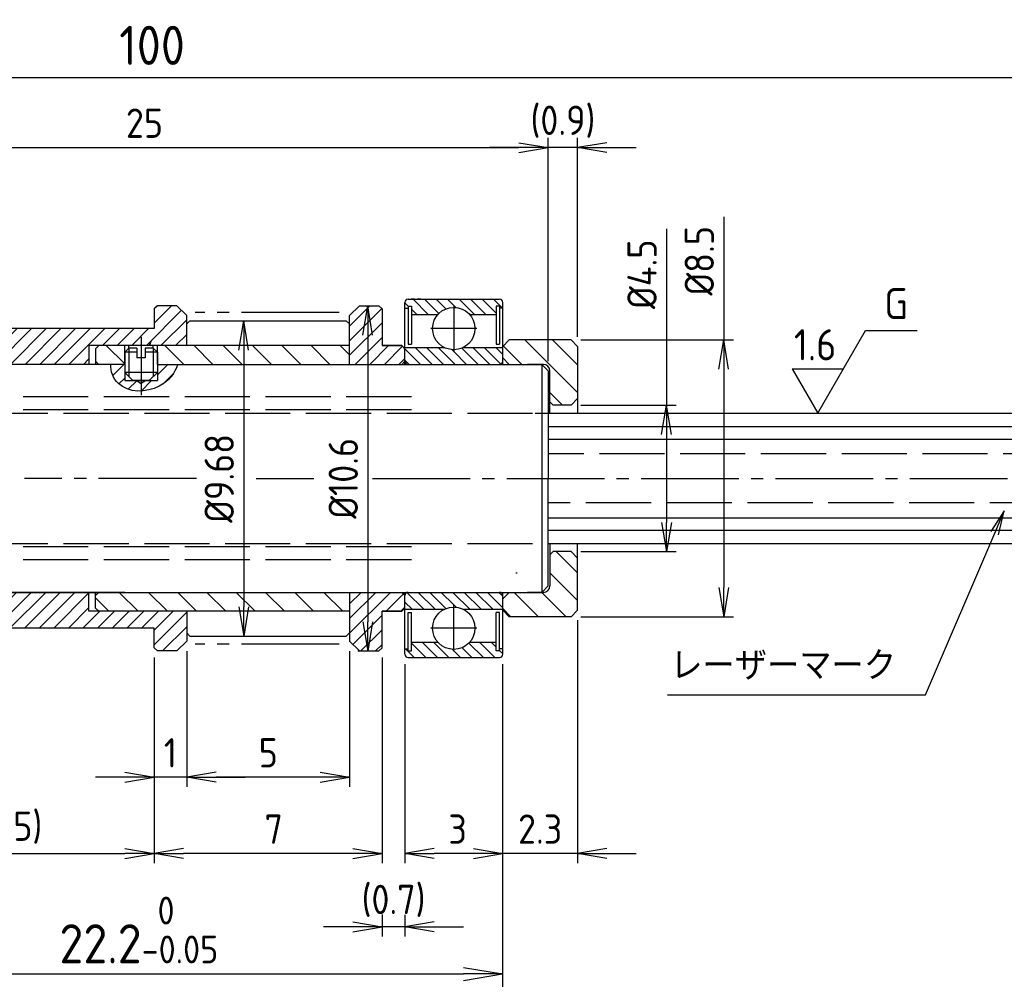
# Model space of a CAD drawing. Header units: millimetres. Extents: x -127 to -1, y 374 to 430.
# Tile 3 of 4: x -75 to -45, y 400 to 430. Entities that reach past the tile are written whole.
import ezdxf

# ---------------------------------------------------------------- set-up
doc = ezdxf.new("R2010")
doc.units = ezdxf.units.MM
for name, pattern in [('AM_ISO08W050', [18, 12, -1.5, 3, -1.5]), ('AM_ISO08W050x2', [9, 6, -0.75, 1.5, -0.75]), ('CNS_SOLID', [0]), ('GEN3A', [3.1, 2.5, -0.6]), ('GEN7A', [6.875, 5, -0.625, 0.625, -0.625])]:
    doc.linetypes.add(name, pattern=pattern)
for name, color, linetype in [('1', 7, 'Continuous'), ('1N', 9, 'Continuous'), ('2', 40, 'Continuous'), ('3A', 6, 'GEN3A'), ('5', 3, 'Continuous'), ('7A', 4, 'GEN7A'), ('8', 1, 'Continuous'), ('9', 253, 'Continuous'), ('KLIN', 1, 'Continuous'), ('RAHM5', 7, 'Continuous')]:
    doc.layers.add(name, color=color, linetype=linetype)
for name, color, linetype, lineweight in [('AM_4', 3, 'Continuous', 25), ('AM_5', 3, 'Continuous', 25), ('AM_7', 4, 'AM_ISO08W050', 25), ('vis', 7, 'CNS_SOLID', 30)]:
    doc.layers.add(name, color=color, linetype=linetype, lineweight=lineweight)
doc.styles.add('ACISOTS', font='isocp.shx', dxfattribs={"height": 1, "bigfont": 'extfont.shx'})
doc.styles.get("Standard").update_dxf_attribs({"font": 'ISOCP.SHX', "bigfont": 'EXTFONT.SHX'})
doc.dimstyles.new('AM_ISO$0', dxfattribs={"dimscale": 0.3, "dimtxt": 3, "dimasz": 3, "dimexe": 1, "dimexo": 1, "dimgap": 1, "dimtad": 1, "dimdec": 3, "dimdsep": 46, "dimtxsty": 'STANDARD', "dimblk": 'OPEN', "dimcen": 0, "dimclrd": 3, "dimclre": 3, "dimclrt": 2, "dimazin": 2, "dimtp": 0.1, "dimtm": 0.1, "dimtfac": 0.71, "dimtdec": 3, "dimtmove": 1, "dimatfit": 3, "dimldrblk": 'OPEN', "dimfxl": 1, "dimlwd": -1, "dimlwe": -1, "dimarcsym": 1})
pattern_1 = [(135, (-4.67826, 359.93622), (0.1767767, 0.1767767), [])]

# ---------------------------------------------------------------- blocks, each defined once
blk = doc.blocks.new('_Open')
at = {"color": 0, "linetype": 'ByBlock', "lineweight": -2}
for p, q in [((-1, 0.167), (0, 0)), ((-1, -0.167), (0, 0)), ((0, 0), (-1, 0))]:
    blk.add_line(p, q, dxfattribs=at)
blk = doc.blocks.new('*D523')
at = {"layer": '5', "color": 3, "transparency": 16777216}
for p, q in [((-63.096, 410.442), (-63.096, 404.324)), ((-60.096, 410.442), (-60.096, 404.324)), ((-60.996, 404.624), (-62.196, 404.624))]:
    blk.add_line(p, q, dxfattribs=at)
at = {"layer": 'DEFPOINTS', "color": 0, "transparency": 16777216}
for p in [(-63.096, 410.742), (-60.096, 410.742), (-63.096, 404.624)]:
    blk.add_point(p, dxfattribs=at)
at = {"layer": '5', "color": 3, "transparency": 16777216, "xscale": 0.9, "yscale": 0.9, "zscale": 0.9, "rotation": 180}
blk.add_blockref('_Open', (-63.096, 404.624), dxfattribs=at)
at = {"layer": '5', "color": 3, "transparency": 16777216, "xscale": 0.9, "yscale": 0.9, "zscale": 0.9}
blk.add_blockref('_Open', (-60.096, 404.624), dxfattribs=at)
at = {"layer": '5', "color": 2, "transparency": 16777216, "insert": (-61.479, 405.374), "char_height": 0.9, "attachment_point": 5}
blk.add_mtext('3', dxfattribs=at)
blk = doc.blocks.new('*D524')
at = {"layer": '5', "color": 3, "transparency": 16777216}
for p, q in [((-82.296, 410.342), (-82.296, 400.528)), ((-60.096, 410.342), (-60.096, 400.528)), ((-81.096, 400.928), (-61.296, 400.928))]:
    blk.add_line(p, q, dxfattribs=at)
at = {"layer": 'DEFPOINTS', "color": 0, "transparency": 16777216}
for p in [(-82.296, 410.742), (-60.096, 410.742), (-60.096, 400.928)]:
    blk.add_point(p, dxfattribs=at)
at = {"layer": '5', "color": 3, "transparency": 16777216, "xscale": 1.2, "yscale": 1.2, "zscale": 1.2, "rotation": 180}
blk.add_blockref('_Open', (-82.296, 400.928), dxfattribs=at)
at = {"layer": '5', "color": 3, "transparency": 16777216, "xscale": 1.2, "yscale": 1.2, "zscale": 1.2}
blk.add_blockref('_Open', (-60.096, 400.928), dxfattribs=at)
at = {"layer": '5', "color": 2, "transparency": 16777216, "insert": (-71.266, 402.276), "char_height": 1.2, "attachment_point": 5}
blk.add_mtext('22.2{}{\\H0.71x;\\C3;\\S 0^ -0.05;}', dxfattribs=at)
blk = doc.blocks.new('*D518')
at = {"layer": '5', "color": 3, "transparency": 16777216}
for p, q in [((-57.796, 411.792), (-57.796, 404.324)), ((-60.096, 410.442), (-60.096, 404.324)), ((-60.996, 404.624), (-61.896, 404.624)), ((-57.796, 404.624), (-60.096, 404.624)), ((-56.896, 404.624), (-55.996, 404.624))]:
    blk.add_line(p, q, dxfattribs=at)
at = {"layer": 'DEFPOINTS', "color": 0, "transparency": 16777216}
for p in [(-57.796, 412.092), (-60.096, 410.742), (-60.096, 404.624)]:
    blk.add_point(p, dxfattribs=at)
at = {"layer": '5', "color": 3, "transparency": 16777216, "xscale": 0.9, "yscale": 0.9, "zscale": 0.9}
blk.add_blockref('_Open', (-60.096, 404.624), dxfattribs=at)
at = {"layer": '5', "color": 3, "transparency": 16777216, "xscale": 0.9, "yscale": 0.9, "zscale": 0.9, "rotation": 180}
blk.add_blockref('_Open', (-57.796, 404.624), dxfattribs=at)
at = {"layer": '5', "color": 2, "transparency": 16777216, "insert": (-58.946, 405.374), "char_height": 0.9, "attachment_point": 5}
blk.add_mtext('2.3', dxfattribs=at)
blk = doc.blocks.new('*D528')
at = {"layer": '5', "color": 3, "transparency": 16777216}
for p, q in [((-68.197, 420.982), (-67.747, 420.982)), ((-68.047, 420.082), (-68.047, 412.202)), ((-68.197, 411.302), (-67.747, 411.302))]:
    blk.add_line(p, q, dxfattribs=at)
at = {"layer": 'DEFPOINTS', "color": 0, "transparency": 16777216}
for p in [(-68.497, 420.982), (-68.497, 411.302), (-68.047, 411.302)]:
    blk.add_point(p, dxfattribs=at)
at = {"layer": '5', "color": 3, "transparency": 16777216, "xscale": 0.9, "yscale": 0.9, "zscale": 0.9}
for p, rotation in [((-68.047, 420.982), 90), ((-68.047, 411.302), 270)]:
    blk.add_blockref('_Open', p, dxfattribs=dict(at, rotation=rotation))
at = {"layer": '5', "color": 2, "transparency": 16777216, "insert": (-68.797, 416.142), "char_height": 0.9, "attachment_point": 5, "rotation": 90}
blk.add_mtext('%%c9.68', dxfattribs=at)
blk = doc.blocks.new('*D529')
at = {"layer": '5', "color": 3, "transparency": 16777216}
for p, q in [((-64.301, 421.442), (-63.939, 421.442)), ((-64.239, 420.542), (-64.239, 411.742)), ((-64.301, 410.842), (-64.539, 410.842))]:
    blk.add_line(p, q, dxfattribs=at)
at = {"layer": 'DEFPOINTS', "color": 0, "transparency": 16777216}
for p in [(-64.601, 421.442), (-64.239, 410.842), (-64.001, 410.842)]:
    blk.add_point(p, dxfattribs=at)
at = {"layer": '5', "color": 3, "transparency": 16777216, "xscale": 0.9, "yscale": 0.9, "zscale": 0.9}
for p, rotation in [((-64.239, 421.442), 90), ((-64.239, 410.842), 270)]:
    blk.add_blockref('_Open', p, dxfattribs=dict(at, rotation=rotation))
at = {"layer": '5', "color": 2, "transparency": 16777216, "insert": (-64.989, 416.142), "char_height": 0.9, "attachment_point": 5, "rotation": 90}
blk.add_mtext('%%c10.6', dxfattribs=at)
blk = doc.blocks.new('*D530')
at = {"layer": '5', "color": 3, "transparency": 16777216}
for p, q in [((-70.796, 410.642), (-70.796, 404.324)), ((-63.796, 410.642), (-63.796, 404.324)), ((-64.696, 404.624), (-69.896, 404.624))]:
    blk.add_line(p, q, dxfattribs=at)
at = {"layer": 'DEFPOINTS', "color": 0, "transparency": 16777216}
for p in [(-70.796, 410.942), (-63.796, 410.942), (-70.796, 404.624)]:
    blk.add_point(p, dxfattribs=at)
at = {"layer": '5', "color": 3, "transparency": 16777216, "xscale": 0.9, "yscale": 0.9, "zscale": 0.9, "rotation": 180}
blk.add_blockref('_Open', (-70.796, 404.624), dxfattribs=at)
at = {"layer": '5', "color": 3, "transparency": 16777216, "xscale": 0.9, "yscale": 0.9, "zscale": 0.9}
blk.add_blockref('_Open', (-63.796, 404.624), dxfattribs=at)
at = {"layer": '5', "color": 2, "transparency": 16777216, "insert": (-67.125, 405.374), "char_height": 0.9, "attachment_point": 5}
blk.add_mtext('7', dxfattribs=at)
blk = doc.blocks.new('*D531')
at = {"layer": '5', "color": 3, "transparency": 16777216}
for p, q in [((-63.796, 402.753), (-63.796, 402.075)), ((-63.096, 402.741), (-63.096, 402.075)), ((-64.696, 402.375), (-65.596, 402.375)), ((-63.096, 402.375), (-63.796, 402.375)), ((-62.196, 402.375), (-61.296, 402.375))]:
    blk.add_line(p, q, dxfattribs=at)
at = {"layer": 'DEFPOINTS', "color": 0, "transparency": 16777216}
for p in [(-63.796, 403.053), (-63.096, 403.041), (-63.796, 402.375)]:
    blk.add_point(p, dxfattribs=at)
at = {"layer": '5', "color": 3, "transparency": 16777216, "xscale": 0.9, "yscale": 0.9, "zscale": 0.9}
blk.add_blockref('_Open', (-63.796, 402.375), dxfattribs=at)
at = {"layer": '5', "color": 3, "transparency": 16777216, "xscale": 0.9, "yscale": 0.9, "zscale": 0.9, "rotation": 180}
blk.add_blockref('_Open', (-63.096, 402.375), dxfattribs=at)
at = {"layer": '5', "color": 2, "transparency": 16777216, "insert": (-63.446, 403.17), "char_height": 0.9, "attachment_point": 5}
blk.add_mtext('(0.7)', dxfattribs=at)
blk = doc.blocks.new('*D532')
at = {"layer": '5', "color": 3, "transparency": 16777216}
for p, q in [((-69.796, 410.842), (-69.796, 406.667)), ((-64.796, 410.842), (-64.796, 406.667)), ((-65.696, 406.967), (-68.896, 406.967))]:
    blk.add_line(p, q, dxfattribs=at)
at = {"layer": 'DEFPOINTS', "color": 0, "transparency": 16777216}
for p in [(-69.796, 411.142), (-64.796, 411.142), (-69.796, 406.967)]:
    blk.add_point(p, dxfattribs=at)
at = {"layer": '5', "color": 3, "transparency": 16777216, "xscale": 0.9, "yscale": 0.9, "zscale": 0.9, "rotation": 180}
blk.add_blockref('_Open', (-69.796, 406.967), dxfattribs=at)
at = {"layer": '5', "color": 3, "transparency": 16777216, "xscale": 0.9, "yscale": 0.9, "zscale": 0.9}
blk.add_blockref('_Open', (-64.796, 406.967), dxfattribs=at)
at = {"layer": '5', "color": 2, "transparency": 16777216, "insert": (-67.292, 407.717), "char_height": 0.9, "attachment_point": 5}
blk.add_mtext('5', dxfattribs=at)
blk = doc.blocks.new('*D533')
at = {"layer": '5', "color": 3, "transparency": 16777216}
for p, q in [((-70.796, 410.642), (-70.796, 404.324)), ((-79.296, 410.442), (-79.296, 404.324)), ((-78.396, 404.624), (-71.696, 404.624))]:
    blk.add_line(p, q, dxfattribs=at)
at = {"layer": 'DEFPOINTS', "color": 0, "transparency": 16777216}
for p in [(-70.796, 410.942), (-79.296, 410.742), (-70.796, 404.624)]:
    blk.add_point(p, dxfattribs=at)
at = {"layer": '5', "color": 3, "transparency": 16777216, "xscale": 0.9, "yscale": 0.9, "zscale": 0.9, "rotation": 180}
blk.add_blockref('_Open', (-79.296, 404.624), dxfattribs=at)
at = {"layer": '5', "color": 3, "transparency": 16777216, "xscale": 0.9, "yscale": 0.9, "zscale": 0.9}
blk.add_blockref('_Open', (-70.796, 404.624), dxfattribs=at)
at = {"layer": '5', "color": 2, "transparency": 16777216, "insert": (-75.25, 405.419), "char_height": 0.9, "attachment_point": 5}
blk.add_mtext('(8.5)', dxfattribs=at)
blk = doc.blocks.new('*D534')
at = {"layer": '5', "color": 3, "transparency": 16777216}
for p, q in [((-83.696, 419.742), (-83.696, 426.597)), ((-58.696, 419.742), (-58.696, 426.597)), ((-82.796, 426.297), (-59.596, 426.297))]:
    blk.add_line(p, q, dxfattribs=at)
at = {"layer": 'DEFPOINTS', "color": 0, "transparency": 16777216}
for p in [(-58.696, 426.297), (-83.696, 419.442), (-58.696, 419.442)]:
    blk.add_point(p, dxfattribs=at)
at = {"layer": '5', "color": 3, "transparency": 16777216, "xscale": 0.9, "yscale": 0.9, "zscale": 0.9, "rotation": 180}
blk.add_blockref('_Open', (-83.696, 426.297), dxfattribs=at)
at = {"layer": '5', "color": 3, "transparency": 16777216, "xscale": 0.9, "yscale": 0.9, "zscale": 0.9}
blk.add_blockref('_Open', (-58.696, 426.297), dxfattribs=at)
at = {"layer": '5', "color": 2, "transparency": 16777216, "insert": (-71.092, 427.047), "char_height": 0.9, "attachment_point": 5}
blk.add_mtext('25', dxfattribs=at)
blk = doc.blocks.new('*D535')
at = {"layer": '5', "color": 3, "transparency": 16777216}
for p, q in [((-58.696, 419.742), (-58.696, 426.597)), ((-57.796, 420.492), (-57.796, 426.597)), ((-59.596, 426.297), (-60.496, 426.297)), ((-57.796, 426.297), (-58.696, 426.297)), ((-56.896, 426.297), (-55.996, 426.297))]:
    blk.add_line(p, q, dxfattribs=at)
at = {"layer": 'DEFPOINTS', "color": 0, "transparency": 16777216}
for p in [(-58.696, 426.297), (-57.796, 420.192), (-58.696, 419.442)]:
    blk.add_point(p, dxfattribs=at)
at = {"layer": '5', "color": 3, "transparency": 16777216, "xscale": 0.9, "yscale": 0.9, "zscale": 0.9}
blk.add_blockref('_Open', (-58.696, 426.297), dxfattribs=at)
at = {"layer": '5', "color": 3, "transparency": 16777216, "xscale": 0.9, "yscale": 0.9, "zscale": 0.9, "rotation": 180}
blk.add_blockref('_Open', (-57.796, 426.297), dxfattribs=at)
at = {"layer": '5', "color": 2, "transparency": 16777216, "insert": (-58.246, 427.092), "char_height": 0.9, "attachment_point": 5}
blk.add_mtext('(0.9)', dxfattribs=at)
blk = doc.blocks.new('*D539')
at = {"layer": '5', "color": 3, "transparency": 16777216}
for p, q in [((-69.796, 410.842), (-69.796, 406.667)), ((-70.796, 410.642), (-70.796, 406.667)), ((-71.696, 406.967), (-72.596, 406.967)), ((-69.796, 406.967), (-70.796, 406.967)), ((-68.896, 406.967), (-67.996, 406.967))]:
    blk.add_line(p, q, dxfattribs=at)
at = {"layer": 'DEFPOINTS', "color": 0, "transparency": 16777216}
for p in [(-69.796, 411.142), (-70.796, 410.942), (-70.796, 406.967)]:
    blk.add_point(p, dxfattribs=at)
at = {"layer": '5', "color": 3, "transparency": 16777216, "xscale": 0.9, "yscale": 0.9, "zscale": 0.9}
blk.add_blockref('_Open', (-70.796, 406.967), dxfattribs=at)
at = {"layer": '5', "color": 3, "transparency": 16777216, "xscale": 0.9, "yscale": 0.9, "zscale": 0.9, "rotation": 180}
blk.add_blockref('_Open', (-69.796, 406.967), dxfattribs=at)
at = {"layer": '5', "color": 2, "transparency": 16777216, "insert": (-70.296, 407.717), "char_height": 0.9, "attachment_point": 5}
blk.add_mtext('1', dxfattribs=at)
blk = doc.blocks.new('*D544')
at = {"layer": '5', "color": 3, "transparency": 16777216}
for p, q in [((-124.696, 418.542), (-124.696, 428.837)), ((-24.696, 418.342), (-24.696, 428.837)), ((-25.896, 428.437), (-123.496, 428.437))]:
    blk.add_line(p, q, dxfattribs=at)
at = {"layer": 'DEFPOINTS', "color": 0, "transparency": 16777216}
for p in [(-124.696, 428.437), (-124.696, 418.142), (-24.696, 417.942)]:
    blk.add_point(p, dxfattribs=at)
at = {"layer": '5', "color": 3, "transparency": 16777216, "xscale": 1.2, "yscale": 1.2, "zscale": 1.2, "rotation": 180}
blk.add_blockref('_Open', (-124.696, 428.437), dxfattribs=at)
at = {"layer": '5', "color": 3, "transparency": 16777216, "xscale": 1.2, "yscale": 1.2, "zscale": 1.2}
blk.add_blockref('_Open', (-24.696, 428.437), dxfattribs=at)
at = {"layer": '5', "color": 2, "transparency": 16777216, "insert": (-70.859, 429.437), "char_height": 1.2, "attachment_point": 5}
blk.add_mtext('100', dxfattribs=at)
blk = doc.blocks.new('*D526')
at = {"layer": '5', "color": 3, "transparency": 16777216}
for p, q in [((-53.309, 424.175), (-53.309, 420.392)), ((-57.696, 420.392), (-53.009, 420.392)), ((-53.309, 419.492), (-53.309, 412.792)), ((-57.696, 411.892), (-53.009, 411.892))]:
    blk.add_line(p, q, dxfattribs=at)
at = {"layer": 'DEFPOINTS', "color": 0, "transparency": 16777216}
for p in [(-57.996, 420.392), (-57.996, 411.892), (-53.309, 411.892)]:
    blk.add_point(p, dxfattribs=at)
at = {"layer": '5', "color": 3, "transparency": 16777216, "xscale": 0.9, "yscale": 0.9, "zscale": 0.9}
for p, rotation in [((-53.309, 420.392), 90), ((-53.309, 411.892), 270)]:
    blk.add_blockref('_Open', p, dxfattribs=dict(at, rotation=rotation))
at = {"layer": '5', "color": 2, "transparency": 16777216, "insert": (-54.059, 422.822), "char_height": 0.9, "attachment_point": 5, "rotation": 90}
blk.add_mtext('%%c8.5', dxfattribs=at)
blk = doc.blocks.new('*D527')
at = {"layer": '5', "color": 3, "transparency": 16777216}
for p, q in [((-55.067, 423.807), (-55.067, 418.392)), ((-57.696, 418.392), (-54.767, 418.392)), ((-55.067, 417.492), (-55.067, 414.792)), ((-57.696, 413.892), (-54.767, 413.892))]:
    blk.add_line(p, q, dxfattribs=at)
at = {"layer": 'DEFPOINTS', "color": 0, "transparency": 16777216}
for p in [(-57.996, 418.392), (-57.996, 413.892), (-55.067, 413.892)]:
    blk.add_point(p, dxfattribs=at)
at = {"layer": '5', "color": 3, "transparency": 16777216, "xscale": 0.9, "yscale": 0.9, "zscale": 0.9}
for p, rotation in [((-55.067, 418.392), 90), ((-55.067, 413.892), 270)]:
    blk.add_blockref('_Open', p, dxfattribs=dict(at, rotation=rotation))
at = {"layer": '5', "color": 2, "transparency": 16777216, "insert": (-55.817, 422.408), "char_height": 0.9, "attachment_point": 5, "rotation": 90}
blk.add_mtext('%%c4.5', dxfattribs=at)

msp = doc.modelspace()

# ---------------------------------------------------------------- hatches: boundary and pattern name
h = msp.add_hatch()
h.set_pattern_fill('ANSI31', color=1, scale=0.1, angle=180, style=0)
h.set_pattern_definition([(225, (-238.00315, 615.60736), (0.2245064, -0.2245064), [])])
h.paths.add_polyline_path([(-79.2959, 412.0423), (-78.7959, 411.5423), (-71.1959, 411.5423), (-71.1959, 412.0623), (-72.1959, 412.0623), (-72.7959, 412.0623), (-72.7959, 412.6423), (-79.1959, 412.6423), (-79.2959, 412.5423)])
h.paths.add_polyline_path([(-71.1959, 411.5423), (-70.7959, 411.5423), (-70.7959, 410.8423), (-70.0959, 410.8423), (-69.7959, 411.1423), (-69.7959, 411.4023), (-69.7959, 412.0623), (-71.1959, 412.0623), (-71.1959, 412.0039)])
h.paths.add_polyline_path([(-79.2959, 420.2423), (-79.2959, 419.7423), (-79.1959, 419.6423), (-72.7959, 419.6423), (-72.7959, 420.2223), (-70.9959, 420.2223), (-69.7959, 420.2223), (-69.7959, 421.1423), (-70.0959, 421.4423), (-70.7959, 421.4423), (-70.7959, 420.7423), (-78.7959, 420.7423)])
h = msp.add_hatch()
h.set_pattern_fill('ANSI31', color=1, scale=0.1, style=0)
h.set_pattern_definition([(45, (-2361.8158, -915.76257), (-0.224506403, 0.224506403), [])])
h.paths.add_polyline_path([(-63.7959, 421.3423), (-63.8959, 421.4423), (-64.4959, 421.4423), (-64.7959, 421.1423), (-64.7959, 419.6423), (-63.1959, 419.6423), (-63.0959, 419.7423), (-63.0959, 420.1223), (-63.1959, 420.2223), (-63.7959, 420.2223)])
h.paths.add_polyline_path([(-63.7959, 412.0623), (-63.1959, 412.0623), (-63.0959, 412.1623), (-63.0959, 412.6423), (-64.7959, 412.6423), (-64.7959, 411.1423), (-64.4959, 410.8423), (-63.8959, 410.8423), (-63.7959, 410.9423)])
h = msp.add_hatch()
h.set_pattern_fill('ANSI31', color=1, scale=0.2, angle=90, style=0)
h.set_pattern_definition([(135, (122.33297, -122.8095), (-0.4490128, -0.4490128), [])])
h.paths.add_polyline_path([(-69.7959, 420.2223), (-69.7959, 420.2223), (-70.6959, 420.2223), (-70.6959, 420.0173), (-70.6959, 419.6423), (-64.7959, 419.6423), (-64.7959, 420.2223)])
h.paths.add_polyline_path([(-64.7959, 412.0623), (-64.7959, 412.6423), (-72.4959, 412.6423), (-72.5959, 412.5423), (-72.5959, 412.1623), (-72.4959, 412.0623), (-69.7959, 412.0623)])
h.paths.add_polyline_path([(-72.4959, 420.2223), (-72.5959, 420.1223), (-72.5959, 419.7423), (-72.4959, 419.6423), (-71.6959, 419.6423), (-71.6959, 420.0173), (-71.6959, 420.2223)])
h = msp.add_hatch()
h.set_pattern_fill('ANSI31', color=1, scale=0.1, angle=270, style=0)
h.set_pattern_definition([(45, (1833.5128, -1254.2034), (0.224506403, -0.224506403), [])])
edge = h.paths.add_edge_path()
edge.add_line((-72.1209, 419.6423), (-71.6959, 419.6423))
edge.add_line((-71.6959, 419.6423), (-71.6959, 419.1423))
edge.add_line((-71.6959, 419.1423), (-71.3389, 419.1423))
edge.add_line((-71.3389, 419.1423), (-71.1959, 419.0597))
edge.add_line((-71.1959, 419.0597), (-71.0528, 419.1423))
edge.add_line((-71.0528, 419.1423), (-70.6959, 419.1423))
edge.add_line((-70.6959, 419.1423), (-70.6959, 419.6423))
edge.add_line((-70.6959, 419.6423), (-70.0756, 419.6423))
edge.add_spline(control_points=[(-70.0756, 419.6423), (-70.151, 419.3609), (-70.6626, 418.7721), (-71.8525, 418.7509), (-72.1481, 419.4346), (-72.1209, 419.6423)], knot_values=[0, 0, 0, 0, 0.8739707, 2.1311558, 2.7595881, 2.7595881, 2.7595881, 2.7595881], degree=3, periodic=0)
at = {"layer": '8'}
h = msp.add_hatch(dxfattribs=at)
h.set_pattern_fill('_U', color=256, scale=0.25, angle=45, style=0, pattern_type=0)
h.set_pattern_definition(pattern_1)
edge = h.paths.add_edge_path()
edge.add_line((-63.0959, 421.5423), (-63.0959, 421.3723))
edge.add_line((-63.0959, 421.3723), (-62.9959, 421.3723))
edge.add_line((-62.9959, 421.3723), (-62.9959, 421.4323))
edge.add_line((-62.9959, 421.4323), (-62.8959, 421.4323))
edge.add_line((-62.8959, 421.4323), (-62.8959, 421.1723))
edge.add_line((-62.8959, 421.1723), (-62.0833, 421.1723))
edge.add_arc((-61.5959, 420.7423), 0.65, 90, 138.58269, ccw=False)
edge.add_line((-61.5959, 421.3923), (-61.5959, 421.6423))
edge.add_line((-61.5959, 421.6423), (-62.9959, 421.6423))
edge.add_arc((-62.9959, 421.5423), 0.1, 90, 180)
h = msp.add_hatch(dxfattribs=at)
h.set_pattern_fill('_U', color=256, scale=0.25, angle=45, style=0, pattern_type=0)
h.set_pattern_definition(pattern_1)
edge = h.paths.add_edge_path()
edge.add_arc((-61.5959, 420.7423), 0.65, 41.41731, 90, ccw=False)
edge.add_line((-61.1084, 421.1723), (-60.2959, 421.1723))
edge.add_line((-60.2959, 421.1723), (-60.2959, 421.4323))
edge.add_line((-60.2959, 421.4323), (-60.1959, 421.4323))
edge.add_line((-60.1959, 421.4323), (-60.1959, 421.3723))
edge.add_line((-60.1959, 421.3723), (-60.0959, 421.3723))
edge.add_line((-60.0959, 421.3723), (-60.0959, 421.5423))
edge.add_arc((-60.1959, 421.5423), 0.1, 0, 90)
edge.add_line((-60.1959, 421.6423), (-61.5959, 421.6423))
edge.add_line((-61.5959, 421.6423), (-61.5959, 421.3923))
h = msp.add_hatch(dxfattribs=at)
h.set_pattern_fill('_U', color=256, scale=0.25, angle=45, style=0, pattern_type=0)
h.set_pattern_definition(pattern_1)
edge = h.paths.add_edge_path()
edge.add_arc((-61.5959, 420.7423), 0.65, 243.16468, 270, ccw=False)
edge.add_line((-61.8893, 420.1623), (-63.0959, 420.1623))
edge.add_line((-63.0959, 420.1623), (-63.0959, 419.7423))
edge.add_arc((-62.9959, 419.7423), 0.1, 180, 270)
edge.add_line((-62.9959, 419.6423), (-61.5959, 419.6423))
edge.add_line((-61.5959, 419.6423), (-61.5959, 420.0923))
h = msp.add_hatch(dxfattribs=at)
h.set_pattern_fill('_U', color=256, scale=0.25, angle=45, style=0, pattern_type=0)
h.set_pattern_definition(pattern_1)
edge = h.paths.add_edge_path()
edge.add_line((-60.0959, 419.7423), (-60.0959, 420.1623))
edge.add_line((-60.0959, 420.1623), (-61.3024, 420.1623))
edge.add_arc((-61.5959, 420.7423), 0.65, 270, 296.83532, ccw=False)
edge.add_line((-61.5959, 420.0923), (-61.5959, 419.6423))
edge.add_line((-61.5959, 419.6423), (-60.1959, 419.6423))
edge.add_arc((-60.1959, 419.7423), 0.1, 270, 360)
h = msp.add_hatch(dxfattribs=at)
h.set_pattern_fill('_U', color=256, scale=0.6, angle=135, style=0, pattern_type=0)
h.set_pattern_definition([(135, (-148.21346, 352.214), (-0.424264, -0.424264), [])])
edge = h.paths.add_edge_path()
edge.add_line((-59.8959, 420.3923), (-60.0959, 420.1923))
edge.add_line((-60.0959, 420.1923), (-60.0959, 419.6423))
edge.add_line((-60.0959, 419.6423), (-58.8459, 419.6423))
edge.add_arc((-58.8459, 419.4423), 0.2, 0, 90, ccw=False)
edge.add_line((-58.6459, 419.4423), (-58.6459, 418.4923))
edge.add_line((-58.6459, 418.4923), (-58.5459, 418.3923))
edge.add_line((-58.5459, 418.3923), (-57.7959, 418.3923))
edge.add_line((-57.7959, 418.3923), (-57.7959, 420.1923))
edge.add_line((-57.7959, 420.1923), (-57.9959, 420.3923))
edge.add_line((-57.9959, 420.3923), (-59.8959, 420.3923))
h = msp.add_hatch(dxfattribs=at)
h.set_pattern_fill('_U', color=256, scale=0.6, angle=135, style=0, pattern_type=0)
h.set_pattern_definition([(135, (-141.21346, 348.1624), (-0.424264, -0.424264), [])])
edge = h.paths.add_edge_path()
edge.add_line((-57.7959, 413.8923), (-57.7959, 412.0923))
edge.add_line((-57.7959, 412.0923), (-57.9959, 411.8923))
edge.add_line((-57.9959, 411.8923), (-60.0959, 411.8923))
edge.add_line((-60.0959, 411.8923), (-60.0959, 412.6423))
edge.add_line((-60.0959, 412.6423), (-58.8459, 412.6423))
edge.add_arc((-58.8459, 412.8423), 0.2, 270, 360)
edge.add_line((-58.6459, 412.8423), (-58.6459, 413.7923))
edge.add_line((-58.6459, 413.7923), (-58.5459, 413.8923))
edge.add_line((-58.5459, 413.8923), (-57.7959, 413.8923))
h = msp.add_hatch(dxfattribs=at)
h.set_pattern_fill('_U', color=256, scale=0.25, angle=45, style=0, pattern_type=0)
h.set_pattern_definition(pattern_1)
edge = h.paths.add_edge_path()
edge.add_line((-61.5959, 412.1923), (-61.5959, 412.6423))
edge.add_line((-61.5959, 412.6423), (-62.9959, 412.6423))
edge.add_arc((-62.9959, 412.5423), 0.1, 90, 180)
edge.add_line((-63.0959, 412.5423), (-63.0959, 412.1223))
edge.add_line((-63.0959, 412.1223), (-61.8893, 412.1223))
edge.add_arc((-61.5959, 411.5423), 0.65, 90, 116.83532, ccw=False)
h = msp.add_hatch(dxfattribs=at)
h.set_pattern_fill('_U', color=256, scale=0.25, angle=45, style=0, pattern_type=0)
h.set_pattern_definition(pattern_1)
edge = h.paths.add_edge_path()
edge.add_arc((-60.1959, 412.5423), 0.1, 0, 90)
edge.add_line((-60.1959, 412.6423), (-61.5959, 412.6423))
edge.add_line((-61.5959, 412.6423), (-61.5959, 412.1923))
edge.add_arc((-61.5959, 411.5423), 0.65, 63.16468, 90, ccw=False)
edge.add_line((-61.3024, 412.1223), (-60.0959, 412.1223))
edge.add_line((-60.0959, 412.1223), (-60.0959, 412.5423))
h = msp.add_hatch(dxfattribs=at)
h.set_pattern_fill('_U', color=256, scale=0.25, angle=45, style=0, pattern_type=0)
h.set_pattern_definition(pattern_1)
edge = h.paths.add_edge_path()
edge.add_arc((-61.5959, 411.5423), 0.65, 221.41731, 270, ccw=False)
edge.add_line((-62.0833, 411.1123), (-62.8959, 411.1123))
edge.add_line((-62.8959, 411.1123), (-62.8959, 410.8523))
edge.add_line((-62.8959, 410.8523), (-62.9959, 410.8523))
edge.add_line((-62.9959, 410.8523), (-62.9959, 410.9123))
edge.add_line((-62.9959, 410.9123), (-63.0959, 410.9123))
edge.add_line((-63.0959, 410.9123), (-63.0959, 410.7423))
edge.add_arc((-62.9959, 410.7423), 0.1, 180, 270)
edge.add_line((-62.9959, 410.6423), (-61.5959, 410.6423))
edge.add_line((-61.5959, 410.6423), (-61.5959, 410.8923))
h = msp.add_hatch(dxfattribs=at)
h.set_pattern_fill('_U', color=256, scale=0.25, angle=45, style=0, pattern_type=0)
h.set_pattern_definition(pattern_1)
edge = h.paths.add_edge_path()
edge.add_line((-60.0959, 410.7423), (-60.0959, 410.9123))
edge.add_line((-60.0959, 410.9123), (-60.1959, 410.9123))
edge.add_line((-60.1959, 410.9123), (-60.1959, 410.8523))
edge.add_line((-60.1959, 410.8523), (-60.2959, 410.8523))
edge.add_line((-60.2959, 410.8523), (-60.2959, 411.1123))
edge.add_line((-60.2959, 411.1123), (-61.1084, 411.1123))
edge.add_arc((-61.5959, 411.5423), 0.65, 270, 318.58269, ccw=False)
edge.add_line((-61.5959, 410.8923), (-61.5959, 410.6423))
edge.add_line((-61.5959, 410.6423), (-60.1959, 410.6423))
edge.add_arc((-60.1959, 410.7423), 0.1, 270, 360)

# ---------------------------------------------------------------- linework, layer by layer
for p, q in [((-70.6959, 421.4423), (-70.7959, 421.3423)), ((-70.0959, 421.4423), (-70.6959, 421.4423)), ((-70.0959, 421.4423), (-69.7959, 421.1423)), ((-64.4959, 421.4423), (-64.7959, 421.1423)), ((-64.4959, 421.4423), (-63.8959, 421.4423)), ((-63.8959, 421.4423), (-63.7959, 421.3423)), ((-69.7959, 420.2223), (-69.7959, 421.1423)), ((-69.7959, 420.8823), (-69.7959, 421.1423)), ((-69.7959, 420.2223), (-69.7959, 421.1423)), ((-69.7959, 420.8823), (-69.7959, 421.1423)), ((-64.7959, 420.8823), (-64.7959, 421.1423)), ((-64.7959, 419.6423), (-64.7959, 421.1423)), ((-69.6959, 420.9823), (-69.7959, 420.8823)), ((-69.6959, 420.9823), (-64.8959, 420.9823)), ((-64.8959, 420.9823), (-64.7959, 420.8823)), ((-70.7959, 420.7423), (-78.7959, 420.7423)), ((-72.7959, 420.2223), (-72.7959, 419.6423)), ((-72.4959, 420.2223), (-72.5959, 420.1223)), ((-64.7959, 420.2223), (-72.1959, 420.2223)), ((-71.5709, 420.1423), (-71.5709, 420.2223)), ((-70.8209, 420.1423), (-70.8209, 420.2223)), ((-63.7959, 420.2223), (-63.1959, 420.2223)), ((-63.1959, 420.2223), (-63.7959, 420.2223)), ((-63.1959, 420.2223), (-63.0959, 420.1223)), ((-63.1959, 420.2223), (-63.0959, 420.1223)), ((-63.1959, 420.2223), (-63.0959, 420.1223)), ((-63.1959, 420.2223), (-63.0959, 420.1223)), ((-59.8959, 420.3923), (-60.0959, 420.1923)), ((-57.9959, 420.3923), (-59.8959, 420.3923)), ((-57.7959, 420.1923), (-57.9959, 420.3923)), ((-57.7959, 420.1923), (-57.7959, 418.1423)), ((-72.5959, 420.1223), (-72.5959, 419.6423)), ((-71.6959, 420.0173), (-71.5709, 420.1423)), ((-71.6959, 419.6423), (-71.6959, 420.0173)), ((-71.3259, 420.1423), (-71.5709, 420.1423)), ((-70.8209, 420.1423), (-71.0659, 420.1423)), ((-70.6959, 420.0173), (-70.8209, 420.1423)), ((-70.6959, 419.6423), (-70.6959, 420.0173)), ((-72.7959, 419.6423), (-79.2959, 419.6423)), ((-71.6959, 419.6423), (-71.6959, 419.1423)), ((-71.0659, 419.8423), (-71.3259, 419.8423)), ((-70.6959, 419.6423), (-70.6959, 419.1423)), ((-58.6959, 419.4423), (-58.8959, 419.6423)), ((-58.6959, 419.4423), (-58.6959, 416.1423)), ((-71.6959, 419.1423), (-70.6959, 419.1423)), ((-70.9459, 419.1423), (-71.4459, 419.1423)), ((-58.6959, 417.7364), (-31.7865, 417.7364)), ((-58.6959, 417.35), (-32.2438, 417.35)), ((-58.6959, 412.8423), (-58.6959, 416.1423)), ((-58.6959, 414.9345), (-33.748, 414.9345)), ((-58.6959, 414.5481), (-34.1516, 414.5481)), ((-57.7959, 412.0923), (-57.7959, 414.1423)), ((-83.4959, 412.6423), (-58.8959, 412.6423)), ((-72.7959, 412.0623), (-72.7959, 412.6423)), ((-72.5959, 412.1623), (-72.5959, 412.6423)), ((-64.7959, 412.6423), (-64.7959, 411.1423)), ((-63.0959, 412.0923), (-63.0959, 412.6423)), ((-58.6959, 412.8423), (-58.8959, 412.6423)), ((-69.7959, 412.0623), (-72.7959, 412.0623)), ((-72.4959, 412.0623), (-72.5959, 412.1623)), ((-64.7959, 412.0623), (-72.1959, 412.0623)), ((-69.7959, 412.0623), (-69.7959, 411.1423)), ((-63.7959, 412.0623), (-63.1959, 412.0623)), ((-63.1959, 412.0623), (-63.7959, 412.0623)), ((-63.1959, 412.0623), (-63.0959, 412.1623)), ((-63.1959, 412.0623), (-63.0959, 412.1623)), ((-63.1959, 412.0623), (-63.0959, 412.1623)), ((-63.1959, 412.0623), (-63.0959, 412.1623)), ((-63.1959, 412.0623), (-63.0959, 412.1623)), ((-59.8959, 411.8923), (-60.0959, 412.0923)), ((-57.7959, 412.0923), (-57.9959, 411.8923)), ((-57.9959, 411.8923), (-59.8959, 411.8923)), ((-70.7959, 411.5423), (-78.7959, 411.5423)), ((-69.6959, 411.3023), (-69.7959, 411.4023)), ((-69.7959, 411.4023), (-69.7959, 411.1423)), ((-64.8959, 411.3023), (-64.7959, 411.4023)), ((-70.0959, 410.8423), (-69.7959, 411.1423)), ((-69.6959, 411.3023), (-64.8959, 411.3023)), ((-64.4959, 410.8423), (-64.7959, 411.1423)), ((-70.6959, 410.8423), (-70.7959, 410.9423)), ((-70.0959, 410.8423), (-70.6959, 410.8423)), ((-64.4959, 410.8423), (-63.8959, 410.8423)), ((-63.8959, 410.8423), (-63.7959, 410.9423))]:
    msp.add_line(p, q)
at = {"color": 0, "linetype": 'Continuous'}
for p, q in [((-70.7959, 421.3423), (-70.7959, 420.7423)), ((-63.7959, 421.3423), (-63.7959, 420.2223)), ((-64.7959, 420.5423), (-64.7959, 420.8823)), ((-63.7959, 410.9423), (-63.7959, 412.0623)), ((-70.7959, 410.9423), (-70.7959, 411.5423))]:
    msp.add_line(p, q, dxfattribs=at)
at = {"color": 3}
for p, q in [((-71.6959, 420.0173), (-71.6959, 420.2223)), ((-70.6959, 420.0173), (-70.6959, 420.2223)), ((-71.339, 419.1423), (-71.1959, 419.0597)), ((-71.0528, 419.1423), (-71.1959, 419.0597))]:
    msp.add_line(p, q, dxfattribs=at)
at = {"ltscale": 0.3}
for p, q in [((-71.6959, 420.0173), (-71.6959, 419.3923)), ((-70.6959, 420.0173), (-70.6959, 419.3923)), ((-71.4459, 419.1423), (-71.6959, 419.3923)), ((-70.9459, 419.1423), (-70.6959, 419.3923))]:
    msp.add_line(p, q, dxfattribs=at)
at = {"color": 2}
for p, q in [((-71.3259, 420.0173), (-71.6959, 420.0173)), ((-70.6959, 420.0173), (-71.0659, 420.0173)), ((-70.6959, 419.3923), (-71.6959, 419.3923))]:
    msp.add_line(p, q, dxfattribs=at)
at = {"color": 3, "linetype": 'AM_ISO08W050x2', "ltscale": 0.3}
for p, q in [((-71.5709, 420.1423), (-71.5709, 419.2673)), ((-70.8209, 420.1423), (-70.8209, 419.2673))]:
    msp.add_line(p, q, dxfattribs=at)
at = {"linetype": 'AM_ISO08W050x2', "ltscale": 0.3}
for p, q in [((-71.3259, 420.1423), (-71.3259, 419.8423)), ((-71.0659, 420.1423), (-71.0659, 419.8423))]:
    msp.add_line(p, q, dxfattribs=at)
at = {"color": 3}
msp.add_open_spline([(-70.0756, 419.6423), (-70.151, 419.3609), (-70.6626, 418.7721), (-71.8525, 418.7509), (-72.1481, 419.4346), (-72.1209, 419.6423)], degree=3, knots=[0, 0, 0, 0, 0.8739707, 2.1311558, 2.7595929, 2.7595929, 2.7595929, 2.7595929], dxfattribs=at)
at = {"layer": '1', "color": 7, "linetype": 'Continuous', "lineweight": 30}
for p, q in [((-63.0959, 419.7423), (-63.0959, 421.5423)), ((-63.0959, 421.3723), (-62.9959, 421.3723)), ((-62.9959, 421.6423), (-60.1959, 421.6423)), ((-62.9959, 421.4323), (-62.8959, 421.4323)), ((-60.1959, 421.4323), (-60.2959, 421.4323)), ((-60.0959, 421.3723), (-60.1959, 421.3723)), ((-60.0959, 419.6423), (-60.0959, 421.5423)), ((-62.8959, 421.1723), (-62.0833, 421.1723)), ((-61.1084, 421.1723), (-60.2959, 421.1723)), ((-63.0959, 419.6423), (-63.0959, 420.1923)), ((-63.0959, 420.1623), (-61.8893, 420.1623)), ((-61.3025, 420.1623), (-60.0959, 420.1623)), ((-62.9959, 419.6423), (-60.1959, 419.6423)), ((-63.0959, 410.7423), (-63.0959, 412.6423)), ((-62.9959, 412.6423), (-60.1959, 412.6423)), ((-60.0959, 410.7423), (-60.0959, 412.6423)), ((-63.0959, 412.1223), (-61.8893, 412.1223)), ((-61.3024, 412.1223), (-60.0959, 412.1223)), ((-62.8959, 411.1123), (-62.0833, 411.1123)), ((-61.1084, 411.1123), (-60.2959, 411.1123)), ((-63.0959, 410.9123), (-62.9959, 410.9123)), ((-62.9959, 410.8523), (-62.8959, 410.8523)), ((-60.1959, 410.8523), (-60.2959, 410.8523)), ((-60.0959, 410.9123), (-60.1959, 410.9123)), ((-62.9959, 410.6423), (-60.1959, 410.6423))]:
    msp.add_line(p, q, dxfattribs=at)
for centre in [(-61.5959, 420.7423), (-61.5959, 411.5423)]:
    msp.add_circle(centre, 0.65, dxfattribs=at)
for centre, start, end in [((-62.9959, 421.5423), 90, 180), ((-60.1959, 421.5423), 0, 90), ((-62.9959, 419.7423), 180, 270), ((-60.1959, 419.7423), 270, 0), ((-62.9959, 412.5423), 90, 180), ((-60.1959, 412.5423), 0, 90), ((-62.9959, 410.7423), 180, 270), ((-60.1959, 410.7423), 270, 0)]:
    msp.add_arc(centre, 0.1, start, end, dxfattribs=at)
at = {"layer": '1N'}
for p, q in [((-71.5959, 419.1423), (-70.7959, 419.1423)), ((-71.4959, 419.1423), (-70.8959, 419.1423)), ((-57.9959, 418.3923), (-58.5459, 418.3923)), ((-57.9959, 418.3923), (-57.7959, 418.5923)), ((-57.9959, 413.8923), (-58.5459, 413.8923)), ((-57.9959, 413.8923), (-57.7959, 413.6923))]:
    msp.add_line(p, q, dxfattribs=at)
at = {"layer": '2', "color": 5}
for p, q in [((-62.9959, 421.4323), (-62.9959, 420.2623)), ((-62.8959, 421.4323), (-62.8959, 420.2623)), ((-60.2959, 421.4323), (-60.2959, 420.2623)), ((-60.1959, 421.4323), (-60.1959, 420.2623)), ((-62.9959, 420.2623), (-62.8959, 420.2623)), ((-60.2959, 420.2623), (-60.1959, 420.2623)), ((-62.9959, 412.0223), (-62.8959, 412.0223)), ((-62.9959, 410.8523), (-62.9959, 412.0223)), ((-62.8959, 410.8523), (-62.8959, 412.0223)), ((-60.1959, 412.0223), (-60.2959, 412.0223)), ((-60.2959, 410.8523), (-60.2959, 412.0223)), ((-60.1959, 410.8523), (-60.1959, 412.0223))]:
    msp.add_line(p, q, dxfattribs=at)
at = {"layer": '3A', "ltscale": 0.8}
for p, q in [((-62.8959, 418.6423), (-79.4959, 418.6423)), ((-83.4959, 418.1423), (-58.8959, 418.1423)), ((-62.8959, 418.2423), (-79.4959, 418.2423)), ((-32.8068, 416.8923), (-58.6959, 416.8923)), ((-33.219, 415.3923), (-58.6959, 415.3923)), ((-83.4959, 414.1423), (-58.8959, 414.1423)), ((-62.8959, 414.0423), (-79.4959, 414.0423)), ((-62.8959, 413.6423), (-79.4959, 413.6423))]:
    msp.add_line(p, q, dxfattribs=at)
at = {"layer": '5', "color": 2, "linetype": 'Continuous'}
for p, q in [((-50.4243, 418.1423), (-48.9556, 420.6862)), ((-48.9556, 420.6862), (-47.3721, 420.6862)), ((-51.2124, 419.5073), (-50.4243, 418.1423)), ((-51.2124, 419.5073), (-49.6362, 419.5073))]:
    msp.add_line(p, q, dxfattribs=at)
at = {"layer": '5'}
for p, q in [((-72.4959, 419.6423), (-72.5959, 419.7423)), ((-63.1959, 419.6423), (-63.0959, 419.7423)), ((-63.1959, 419.6423), (-63.0959, 419.7423)), ((-60.0959, 419.8423), (-59.8959, 419.6423)), ((-58.8459, 419.6423), (-59.3307, 419.6423)), ((-58.8959, 419.6423), (-58.8959, 412.6423)), ((-58.6459, 418.1423), (-58.6459, 419.4423)), ((-58.5459, 418.3923), (-58.6459, 418.4923)), ((-58.6459, 414.1423), (-58.6459, 412.8423)), ((-58.5459, 413.8923), (-58.6459, 413.7923)), ((-72.4959, 412.6423), (-72.5959, 412.5423)), ((-63.1959, 412.6423), (-63.0959, 412.5423)), ((-63.1959, 412.6423), (-63.0959, 412.5423)), ((-60.0959, 412.4423), (-59.8959, 412.6423)), ((-58.8459, 412.6423), (-59.3307, 412.6423))]:
    msp.add_line(p, q, dxfattribs=at)
for centre, start, end in [((-58.8459, 419.4423), 0, 90), ((-58.8459, 412.8423), 270, 0)]:
    msp.add_arc(centre, 0.2, start, end, dxfattribs=at)
at = {"layer": '7A', "ltscale": 0.6}
for p, q in [((-65.1124, 421.2373), (-69.5376, 421.2373)), ((-69.4994, 416.1423), (-74.7766, 416.1423)), ((-67.6675, 416.1423), (-65.8978, 416.1423)), ((-64.097, 416.1423), (-25.9156, 416.1423)), ((-65.1124, 411.0473), (-69.5376, 411.0473))]:
    msp.add_line(p, q, dxfattribs=at)
at = {"layer": '9'}
for p, q in [((-70.8959, 420.3423), (-70.8959, 420.3223)), ((-63.1459, 420.1423), (-63.1459, 420.1423))]:
    msp.add_line(p, q, dxfattribs=at)
msp.add_arc((-70.9959, 420.3223), 0.1, 270, 0, dxfattribs=at)
at = {"layer": 'AM_4', "color": 0}
msp.add_line((-69.7959, 420.2223), (-72.7959, 420.2223), dxfattribs=at)
at = {"layer": 'AM_4'}
msp.add_line((-59.6959, 413.2423), (-59.6459, 413.2423), dxfattribs=at)
at = {"layer": 'AM_5', "color": 3, "linetype": 'Continuous'}
for p, q in [((-44.6959, 415.1484), (-45.1063, 414.5084)), ((-44.9914, 414.4591), (-44.6959, 415.1484)), ((-44.8765, 414.4099), (-44.6959, 415.1484))]:
    msp.add_line(p, q, dxfattribs=at)
at = {"layer": 'AM_5', "color": 3}
for p, q in [((-47.1199, 409.4948), (-44.9914, 414.4591)), ((-55.0399, 409.4948), (-47.1199, 409.4948))]:
    msp.add_line(p, q, dxfattribs=at)
at = {"layer": 'AM_7', "linetype": 'AM_ISO08W050x2', "ltscale": 0.3}
for p, q in [((-61.5959, 421.4523), (-61.5959, 420.0323)), ((-71.1959, 420.4916), (-71.1959, 418.701)), ((-71.1959, 420.4916), (-71.1959, 418.701)), ((-60.8859, 420.7423), (-62.3059, 420.7423)), ((-61.5959, 410.8323), (-61.5959, 412.2523)), ((-60.8859, 411.5423), (-62.3059, 411.5423))]:
    msp.add_line(p, q, dxfattribs=at)
at = {"layer": 'AM_7', "linetype": 'AM_ISO08W050x2', "ltscale": 0.1}
msp.add_line((-71.1959, 420.2807), (-71.1959, 419.0202), dxfattribs=at)
at = {"layer": 'KLIN'}
for p, q in [((-62.8059, 421.6423), (-62.9084, 421.6423)), ((-62.6124, 421.6423), (-62.7091, 421.6423))]:
    msp.add_line(p, q, dxfattribs=at)
at = {"layer": 'RAHM5'}
for p, q in [((-59.0959, 418.1423), (-24.8959, 418.1423)), ((-58.6959, 414.1423), (-24.8959, 414.1423))]:
    msp.add_line(p, q, dxfattribs=at)
at = {"layer": 'vis'}
for p, q in [((-71.6959, 419.6423), (-83.4959, 419.6423)), ((-70.6959, 419.6423), (-58.8959, 419.6423)), ((-71.6959, 412.6423), (-79.2959, 412.6423)), ((-60.0959, 411.3173), (-60.0959, 411.9423))]:
    msp.add_line(p, q, dxfattribs=at)

# ---------------------------------------------------------------- texts
at = {"layer": '5', "color": 2, "linetype": 'Continuous', "char_height": 0.9555, "style": 'ACISOTS'}
for s, insert, attachment_point in [('G', (-48.3801, 421.03), 7), ('1.6', (-49.851, 419.7666), 9)]:
    msp.add_mtext(s, dxfattribs=dict(at, insert=insert, attachment_point=attachment_point))
at = {"layer": 'AM_5', "color": 2, "insert": (-48.0199, 409.9448), "char_height": 0.90001, "attachment_point": 9}
msp.add_mtext('レーザーマーク', dxfattribs=at)

# ---------------------------------------------------------------- dimensions: what is measured, and where the dimension line sits
at = {"layer": '5'}
for base, p1, p2, override, picture, middle in [((-124.6959, 428.4371), (-24.6959, 417.9423), (-124.6959, 418.1423), {"dimscale": 0.4, "dimtp": 0.03, "dimtm": 0.03, "dimtdec": 3, "dimtzin": 8}, '*D544', (-70.8592, 428.4371)), ((-60.0959, 404.6235), (-57.7959, 412.0923), (-60.0959, 410.7423), {"dimscale": 0.3, "dimtp": 0.01, "dimtm": 0.01}, '*D518', (-58.9459, 404.6235)), ((-70.7959, 406.9667), (-69.7959, 411.1423), (-70.7959, 410.9423), {"dimscale": 0.3, "dimtp": 0.01, "dimtm": 0.01}, '*D539', (-70.2959, 406.9667)), ((-69.7959, 406.9667), (-64.7959, 411.1423), (-69.7959, 411.1423), {"dimscale": 0.3, "dimtp": 0.01, "dimtm": 0.01}, '*D532', (-67.2922, 406.9667)), ((-70.7959, 404.6235), (-63.7959, 410.9423), (-70.7959, 410.9423), {"dimscale": 0.3, "dimtp": 0.01, "dimtm": 0.01}, '*D530', (-67.125, 404.6235)), ((-63.0959, 404.6235), (-60.0959, 410.7423), (-63.0959, 410.7423), {"dimscale": 0.3, "dimtp": 0.01, "dimtm": 0.01}, '*D523', (-61.4791, 404.6235))]:
    dim = msp.add_linear_dim(base=base, p1=p1, p2=p2, angle=180, dimstyle='AM_ISO$0', override=override, dxfattribs=at)
    dim.commit()
    dim.dimension.update_dxf_attribs({"geometry": picture, "text_midpoint": middle, "dimtype": 160})
for base, p1, p2, angle, text, override, picture, middle in [((-58.6959, 426.2966), (-57.7959, 420.1923), (-58.6959, 419.4423), 180, '(<>)', {"dimscale": 0.3, "dimtp": 0.01, "dimtm": 0.01}, '*D535', (-58.2459, 426.2966)), ((-53.309, 411.8923), (-57.9959, 420.3923), (-57.9959, 411.8923), 90, '%%c<>', {"dimtp": 0, "dimtm": 0.003}, '*D526', (-53.309, 422.8215)), ((-55.0666, 413.8923), (-57.9959, 418.3923), (-57.9959, 413.8923), 90, '%%c<>', {"dimtp": 0.01, "dimtm": 0.01}, '*D527', (-55.0666, 422.408)), ((-64.2385, 410.8423), (-64.601, 421.4423), (-64.001, 410.8423), 90, '%%c<>', {"dimscale": 0.3, "dimtp": 0.01, "dimtm": 0.01}, '*D529', (-64.2385, 416.1423)), ((-68.0473, 411.3023), (-68.4969, 420.9823), (-68.4969, 411.3023), 90, '%%c<>', {"dimscale": 0.3, "dimtp": 0.01, "dimtm": 0.01}, '*D528', (-68.0473, 416.1423)), ((-63.7959, 402.3753), (-63.0959, 403.0406), (-63.7959, 403.0529), 180, '(<>)', {"dimscale": 0.3, "dimtp": 0.01, "dimtm": 0.01}, '*D531', (-63.4459, 402.3753))]:
    dim = msp.add_linear_dim(base=base, p1=p1, p2=p2, angle=angle, text=text, dimstyle='AM_ISO$0', override=override, dxfattribs=at)
    dim.commit()
    dim.dimension.update_dxf_attribs({"geometry": picture, "text_midpoint": middle, "dimtype": 160})
dim = msp.add_linear_dim(base=(-58.6959, 426.2966), p1=(-83.6959, 419.4423), p2=(-58.6959, 419.4423), dimstyle='AM_ISO$0', override={"dimscale": 0.3, "dimtp": 0.01, "dimtm": 0.01}, dxfattribs=at)
dim.commit()
dim.dimension.update_dxf_attribs({"geometry": '*D534', "text_midpoint": (-71.0923, 426.2966), "dimtype": 160})
for base, p1, p2, text, override, picture, middle in [((-70.7959, 404.6235), (-79.2959, 410.7423), (-70.7959, 410.9423), '(<>)', {"dimscale": 0.3, "dimtp": 0.01, "dimtm": 0.01}, '*D533', (-75.2501, 404.6235)), ((-60.0959, 400.9276), (-82.2959, 410.7423), (-60.0959, 410.7423), '<>{}{\\H0.71x;\\C3;\\S 0^ -0.05;}', {"dimscale": 0.4, "dimtp": 0, "dimtm": 0.05, "dimtdec": 3, "dimtzin": 8}, '*D524', (-71.2664, 400.9276))]:
    dim = msp.add_linear_dim(base=base, p1=p1, p2=p2, text=text, dimstyle='AM_ISO$0', override=override, dxfattribs=at)
    dim.commit()
    dim.dimension.update_dxf_attribs({"geometry": picture, "text_midpoint": middle, "dimtype": 160})

doc.saveas('drawing.dxf')
